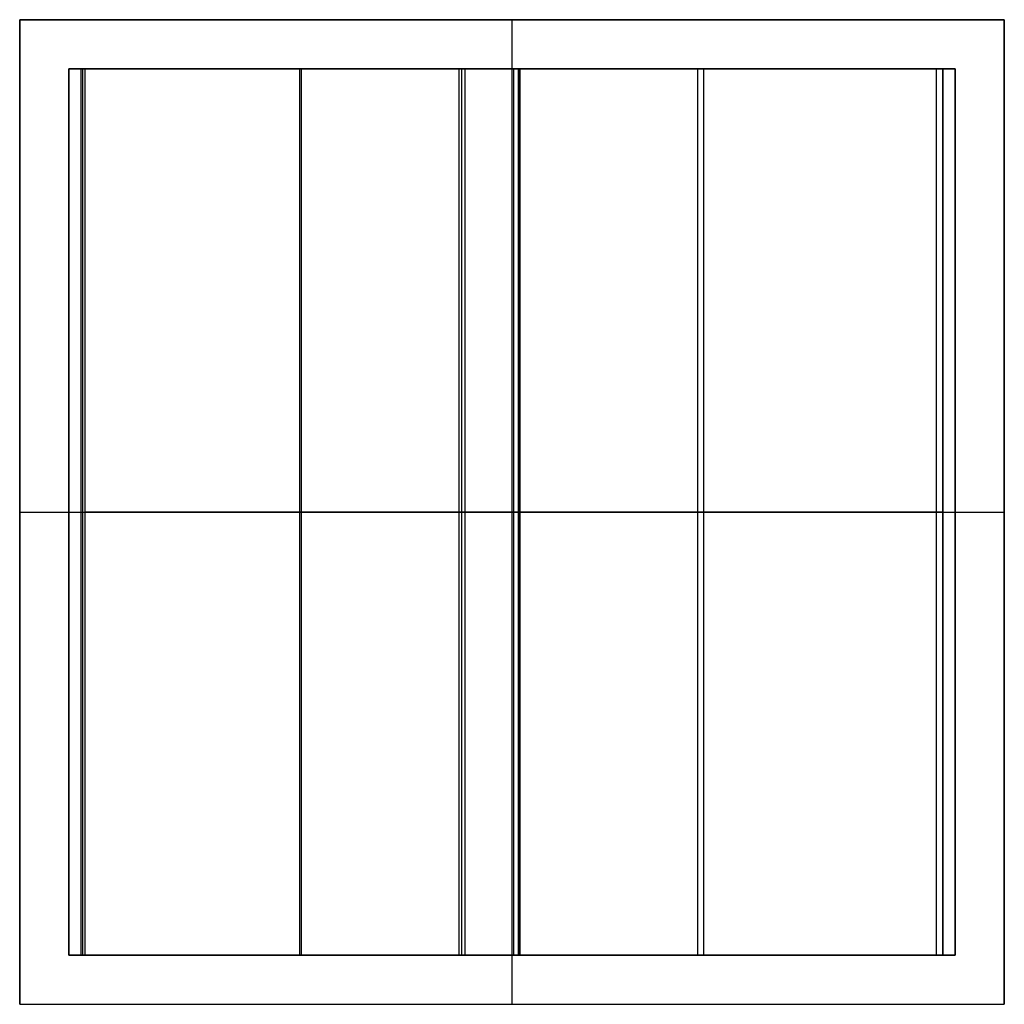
# Model space of a CAD drawing. Header units: millimetres. Extents: x -40 to 40, y -40 to 40.
import ezdxf

# ---------------------------------------------------------------- set-up
doc = ezdxf.new("R2010")
doc.units = ezdxf.units.MM
doc.header["$MEASUREMENT"] = 0
doc.layers.add('Predefinito', color=5, linetype='Continuous')

# ---------------------------------------------------------------- blocks, each defined once
blk = doc.blocks.new('(#125) CUBO GRANDE-plastica')
at = {"layer": 'Predefinito'}
for points in [[(-40, -40), (-40, 40)], [(-40, 40), (-40, -40)], [(40, 40), (-40, 40)], [(40, 40), (-40, 40)], [(-40, -40), (-40, 40)], [(-40, 40), (40, 40)], [(0, -40), (0, 40)], [(0, 36), (0, 40)], [(40, 40), (40, -40)], [(40, -40), (40, 40)], [(40, -40), (40, 40)], [(-36, 36), (-36, -36)], [(36, 36), (-36, 36)], [(-36, -36), (-36, 36)], [(-36, 36), (36, 36)], [(-36, -36), (-36, 36)], [(-36, 36), (36, 36)], [(0, -36), (0, 36)], [(36, -36), (36, 36)], [(36, -36), (36, 36)], [(36, -36), (36, 36)], [(-40, 0), (40, 0)], [(-40, 0), (-36, 0)], [(-36, 0), (36, 0)], [(36, 0), (40, 0)], [(-36, -36), (36, -36)], [(-36, -36), (36, -36)], [(-36, -36), (36, -36)], [(0, -40), (0, -36)], [(-40, -40), (40, -40)], [(-40, -40), (40, -40)], [(-40, -40), (40, -40)]]:
    blk.add_lwpolyline(points, dxfattribs=at)
at = {"layer": 'Predefinito', "extrusion": (1, 0, 0)}
for points in [[(40, 0), (40, 80)], [(40, 80), (40, 0)], [(40, 80), (40, 0)], [(36, 4), (36, 80)], [(36, 80), (36, 4)], [(36, 80), (36, 4)], [(0, 80), (0, 0)], [(0, 80), (0, 4)], [(0, 4), (0, 80)], [(0, 0), (0, 80)], [(-36, 4), (-36, 80)], [(-36, 4), (-36, 80)], [(-36, 80), (-36, 4)], [(-40, 80), (-40, 0)], [(-40, 0), (-40, 80)], [(-40, 0), (-40, 80)]]:
    blk.add_lwpolyline(points, dxfattribs=at)
blk = doc.blocks.new('(#128) CUBO GRANDE-interno alluminio')
at = {"layer": 'Predefinito'}
for points in [[(-36, 0), (-36, 72)], [(-36, 72), (-36, 0)], [(-36, 72), (-35, 72)], [(-36, 0), (-36, 72)], [(35, 72), (-35, 72)], [(-35, 0), (-35, 72)], [(-35, 0), (-35, 72)], [(-35, 0), (-35, 72)], [(-35, 0), (-35, 72)], [(-34.865, 0), (-34.865, 72)], [(-34.695, 72), (-34.695, 0)], [(-34.695, 72), (35, 72)], [(-17.237, 0), (-17.237, 72)], [(-17.102, 0), (-17.102, 72)], [(-4.319, 72), (-4.319, 0)], [(-4.067, 0), (-4.067, 72)], [(-3.815, 0), (-3.815, 72)], [(0, 0), (0, 72)], [(0.152, 0), (0.152, 72)], [(0.525, 0), (0.525, 72)], [(0.593, 0), (0.593, 72)], [(0.661, 0), (0.661, 72)], [(15.089, 0), (15.089, 72)], [(15.592, 0), (15.592, 72)], [(34.496, 0), (34.496, 72)], [(35, 72), (35, 0)], [(35, 0), (35, 72)], [(35, 0), (35, 72)], [(35, 72), (36, 72)], [(35, 0), (35, 72)], [(35, 0), (35, 72)], [(36, 72), (36, 0)], [(36, 0), (36, 72)], [(36, 0), (36, 72)], [(-35, 36), (35, 36)], [(35, 36), (-34.695, 36)], [(-36, 0), (-35, 0)], [(35, 0), (-35, 0)], [(35, 0), (-34.695, 0)], [(35, 0), (36, 0)]]:
    blk.add_lwpolyline(points, dxfattribs=at)
at = {"layer": 'Predefinito', "extrusion": (0, 1, 0)}
for points in [[(36, -36.695), (35.999, -36.74), (35.997, -36.784), (35.993, -36.829), (35.988, -36.873), (35.981, -36.917), (35.973, -36.961), (35.963, -37.004), (35.952, -37.047), (35.939, -37.09), (35.925, -37.132), (35.909, -37.174), (35.892, -37.215), (35.874, -37.256), (35.854, -37.296), (35.833, -37.335), (35.81, -37.373), (35.786, -37.411), (35.761, -37.448), (35.735, -37.484), (35.707, -37.519), (35.679, -37.553), (35.649, -37.586), (35.618, -37.618), (35.586, -37.649), (35.553, -37.679), (35.519, -37.707), (35.484, -37.735), (35.448, -37.761), (35.411, -37.786), (35.373, -37.81), (35.335, -37.833), (35.296, -37.854), (35.256, -37.874), (35.215, -37.892), (35.174, -37.909), (35.132, -37.925), (35.09, -37.939), (35.047, -37.952), (35.004, -37.963), (34.961, -37.973), (34.917, -37.981), (34.873, -37.988), (34.829, -37.993), (34.784, -37.997), (34.74, -37.999), (34.695, -38)], [(34.865, 37.845), (34.899, 37.849), (34.934, 37.852), (34.969, 37.854), (35.004, 37.854), (35.039, 37.854), (35.073, 37.852), (35.108, 37.849), (35.143, 37.844), (35.177, 37.839), (35.211, 37.832), (35.245, 37.824), (35.279, 37.815), (35.312, 37.804), (35.345, 37.793), (35.377, 37.78), (35.409, 37.767), (35.441, 37.752), (35.472, 37.736), (35.502, 37.719), (35.532, 37.701), (35.561, 37.682), (35.59, 37.662), (35.617, 37.641), (35.644, 37.619), (35.671, 37.596), (35.696, 37.572), (35.721, 37.548), (35.744, 37.522), (35.767, 37.496), (35.789, 37.469), (35.81, 37.441), (35.83, 37.412), (35.849, 37.383), (35.867, 37.353), (35.883, 37.323), (35.899, 37.292), (35.914, 37.26), (35.928, 37.228), (35.94, 37.196), (35.951, 37.163), (35.961, 37.129), (35.97, 37.096), (35.978, 37.062), (35.985, 37.028), (35.99, 36.993), (35.995, 36.959), (35.998, 36.924), (35.999, 36.889), (36, 36.854)], [(35, 36.854), (-0.525, 32.009)], [(-0.661, 33), (34.865, 37.845)], [(4.319, 14.481), (3.815, 13.617)], [(-34.496, 37.123), (4.319, 14.481)], [(3.815, 13.617), (-35, 36.259)], [(-0.525, 32.009), (-0.661, 33)], [(-36, 36.259), (-36, 36.29), (-35.998, 36.322), (-35.995, 36.354), (-35.992, 36.386), (-35.987, 36.418), (-35.982, 36.45), (-35.975, 36.482), (-35.967, 36.514), (-35.958, 36.546), (-35.948, 36.577), (-35.937, 36.609), (-35.925, 36.64), (-35.911, 36.67), (-35.897, 36.701), (-35.882, 36.731), (-35.865, 36.76), (-35.848, 36.789), (-35.83, 36.817), (-35.811, 36.844), (-35.791, 36.871), (-35.77, 36.897), (-35.748, 36.922), (-35.726, 36.947), (-35.703, 36.97), (-35.679, 36.993), (-35.654, 37.015), (-35.63, 37.036), (-35.604, 37.056), (-35.578, 37.075), (-35.552, 37.093), (-35.525, 37.11), (-35.498, 37.126), (-35.471, 37.141), (-35.442, 37.156), (-35.414, 37.169), (-35.384, 37.182), (-35.354, 37.194), (-35.323, 37.205), (-35.292, 37.215), (-35.261, 37.224), (-35.229, 37.233), (-35.196, 37.24), (-35.163, 37.246), (-35.13, 37.25), (-35.097, 37.254), (-35.064, 37.257), (-35.03, 37.259), (-34.997, 37.259), (-34.963, 37.258), (-34.93, 37.256), (-34.896, 37.254), (-34.863, 37.25), (-34.83, 37.244), (-34.797, 37.238), (-34.765, 37.231), (-34.733, 37.223), (-34.701, 37.213), (-34.67, 37.203), (-34.64, 37.192), (-34.61, 37.18), (-34.58, 37.167), (-34.552, 37.153), (-34.524, 37.138), (-34.496, 37.123)], [(-35, -38), (-35.022, -38), (-35.045, -37.999), (-35.067, -37.998), (-35.09, -37.996), (-35.113, -37.994), (-35.136, -37.991), (-35.159, -37.987), (-35.182, -37.983), (-35.205, -37.979), (-35.229, -37.974), (-35.252, -37.968), (-35.275, -37.961), (-35.298, -37.954), (-35.322, -37.947), (-35.345, -37.939), (-35.368, -37.93), (-35.391, -37.92), (-35.414, -37.91), (-35.437, -37.9), (-35.459, -37.888), (-35.482, -37.876), (-35.504, -37.864), (-35.526, -37.851), (-35.547, -37.837), (-35.568, -37.823), (-35.589, -37.808), (-35.61, -37.792), (-35.63, -37.776), (-35.65, -37.76), (-35.67, -37.743), (-35.689, -37.725), (-35.707, -37.707), (-35.725, -37.689), (-35.743, -37.67), (-35.76, -37.65), (-35.776, -37.63), (-35.792, -37.61), (-35.808, -37.589), (-35.823, -37.568), (-35.837, -37.547), (-35.851, -37.526), (-35.864, -37.504), (-35.876, -37.482), (-35.888, -37.459), (-35.9, -37.437), (-35.91, -37.414), (-35.92, -37.391), (-35.93, -37.368), (-35.939, -37.345), (-35.947, -37.322), (-35.954, -37.298), (-35.961, -37.275), (-35.968, -37.252), (-35.974, -37.229), (-35.979, -37.205), (-35.983, -37.182), (-35.987, -37.159), (-35.991, -37.136), (-35.994, -37.113), (-35.996, -37.09), (-35.998, -37.067), (-35.999, -37.045), (-36, -37.022), (-36, -37)], [(34.695, -38), (34.74, -37.999), (34.784, -37.997), (34.829, -37.993), (34.873, -37.988), (34.917, -37.981), (34.961, -37.973), (35.004, -37.963), (35.047, -37.952), (35.09, -37.939), (35.132, -37.925), (35.174, -37.909), (35.215, -37.892), (35.256, -37.874), (35.296, -37.854), (35.335, -37.833), (35.373, -37.81), (35.411, -37.786), (35.448, -37.761), (35.484, -37.735), (35.519, -37.707), (35.553, -37.679), (35.586, -37.649), (35.618, -37.618), (35.649, -37.586), (35.679, -37.553), (35.707, -37.519), (35.735, -37.484), (35.761, -37.448), (35.786, -37.411), (35.81, -37.373), (35.833, -37.335), (35.854, -37.296), (35.874, -37.256), (35.892, -37.215), (35.909, -37.174), (35.925, -37.132), (35.939, -37.09), (35.952, -37.047), (35.963, -37.004), (35.973, -36.961), (35.981, -36.917), (35.988, -36.873), (35.993, -36.829), (35.997, -36.784), (35.999, -36.74), (36, -36.695)], [(36, 36.854), (35.999, 36.889), (35.998, 36.924), (35.995, 36.959), (35.99, 36.993), (35.985, 37.028), (35.978, 37.062), (35.97, 37.096), (35.961, 37.129), (35.951, 37.163), (35.94, 37.196), (35.928, 37.228), (35.914, 37.26), (35.899, 37.292), (35.883, 37.323), (35.867, 37.353), (35.849, 37.383), (35.83, 37.412), (35.81, 37.441), (35.789, 37.469), (35.767, 37.496), (35.744, 37.522), (35.721, 37.548), (35.696, 37.572), (35.671, 37.596), (35.644, 37.619), (35.617, 37.641), (35.59, 37.662), (35.561, 37.682), (35.532, 37.701), (35.502, 37.719), (35.472, 37.736), (35.441, 37.752), (35.409, 37.767), (35.377, 37.78), (35.345, 37.793), (35.312, 37.804), (35.279, 37.815), (35.245, 37.824), (35.211, 37.832), (35.177, 37.839), (35.143, 37.844), (35.108, 37.849), (35.073, 37.852), (35.039, 37.854), (35.004, 37.854), (34.969, 37.854), (34.934, 37.852), (34.899, 37.849), (34.865, 37.845)], [(-0.525, 32.009), (35, 36.854)], [(34.865, 37.845), (-0.661, 33)], [(3.815, 13.617), (4.319, 14.481)], [(4.319, 14.481), (-34.496, 37.123)], [(-35, 36.259), (3.815, 13.617)], [(-0.661, 33), (-0.525, 32.009)], [(-34.496, 37.123), (-34.526, 37.14), (-34.557, 37.155), (-34.588, 37.17), (-34.619, 37.184), (-34.651, 37.196), (-34.684, 37.208), (-34.717, 37.218), (-34.75, 37.227), (-34.783, 37.235), (-34.817, 37.242), (-34.851, 37.248), (-34.885, 37.252), (-34.919, 37.256), (-34.954, 37.258), (-34.988, 37.259), (-35.022, 37.259), (-35.057, 37.257), (-35.091, 37.255), (-35.125, 37.251), (-35.159, 37.246), (-35.193, 37.24), (-35.227, 37.233), (-35.26, 37.224), (-35.293, 37.215), (-35.326, 37.204), (-35.358, 37.193), (-35.39, 37.18), (-35.422, 37.166), (-35.453, 37.151), (-35.483, 37.135), (-35.513, 37.117), (-35.542, 37.099), (-35.571, 37.08), (-35.599, 37.06), (-35.626, 37.039), (-35.652, 37.017), (-35.678, 36.994), (-35.703, 36.97), (-35.727, 36.946), (-35.75, 36.92), (-35.772, 36.894), (-35.794, 36.867), (-35.814, 36.839), (-35.834, 36.811), (-35.852, 36.782), (-35.87, 36.752), (-35.886, 36.722), (-35.902, 36.691), (-35.916, 36.66), (-35.929, 36.628), (-35.941, 36.596), (-35.952, 36.564), (-35.962, 36.531), (-35.971, 36.497), (-35.979, 36.464), (-35.985, 36.43), (-35.991, 36.396), (-35.995, 36.362), (-35.998, 36.328), (-35.999, 36.293), (-36, 36.259)], [(-36, -37), (-35.999, -37.034), (-35.998, -37.068), (-35.995, -37.102), (-35.991, -37.136), (-35.985, -37.17), (-35.979, -37.203), (-35.972, -37.237), (-35.963, -37.27), (-35.953, -37.303), (-35.942, -37.335), (-35.93, -37.367), (-35.917, -37.398), (-35.903, -37.429), (-35.888, -37.46), (-35.872, -37.49), (-35.854, -37.52), (-35.836, -37.548), (-35.817, -37.577), (-35.797, -37.604), (-35.776, -37.631), (-35.754, -37.657), (-35.731, -37.683), (-35.707, -37.707), (-35.683, -37.731), (-35.657, -37.754), (-35.631, -37.776), (-35.604, -37.797), (-35.577, -37.817), (-35.548, -37.836), (-35.52, -37.854), (-35.49, -37.872), (-35.46, -37.888), (-35.429, -37.903), (-35.398, -37.917), (-35.367, -37.93), (-35.335, -37.942), (-35.303, -37.953), (-35.27, -37.963), (-35.237, -37.972), (-35.203, -37.979), (-35.17, -37.985), (-35.136, -37.991), (-35.102, -37.995), (-35.068, -37.998), (-35.034, -37.999), (-35, -38)], [(34.695, -38), (34.74, -37.999), (34.784, -37.997), (34.829, -37.993), (34.873, -37.988), (34.917, -37.981), (34.961, -37.973), (35.004, -37.963), (35.047, -37.952), (35.09, -37.939), (35.132, -37.925), (35.174, -37.909), (35.215, -37.892), (35.256, -37.874), (35.296, -37.854), (35.335, -37.833), (35.373, -37.81), (35.411, -37.786), (35.448, -37.761), (35.484, -37.735), (35.519, -37.707), (35.553, -37.679), (35.586, -37.649), (35.618, -37.618), (35.649, -37.586), (35.679, -37.553), (35.707, -37.519), (35.735, -37.484), (35.761, -37.448), (35.786, -37.411), (35.81, -37.373), (35.833, -37.335), (35.854, -37.296), (35.874, -37.256), (35.892, -37.215), (35.909, -37.174), (35.925, -37.132), (35.939, -37.09), (35.952, -37.047), (35.963, -37.004), (35.973, -36.961), (35.981, -36.917), (35.988, -36.873), (35.993, -36.829), (35.997, -36.784), (35.999, -36.74), (36, -36.695)], [(36, 36.854), (35.999, 36.889), (35.998, 36.924), (35.995, 36.959), (35.99, 36.993), (35.985, 37.028), (35.978, 37.062), (35.97, 37.096), (35.961, 37.129), (35.951, 37.163), (35.94, 37.196), (35.928, 37.228), (35.914, 37.26), (35.899, 37.292), (35.883, 37.323), (35.867, 37.353), (35.849, 37.383), (35.83, 37.412), (35.81, 37.441), (35.789, 37.469), (35.767, 37.496), (35.744, 37.522), (35.721, 37.548), (35.696, 37.572), (35.671, 37.596), (35.644, 37.619), (35.617, 37.641), (35.59, 37.662), (35.561, 37.682), (35.532, 37.701), (35.502, 37.719), (35.472, 37.736), (35.441, 37.752), (35.409, 37.767), (35.377, 37.78), (35.345, 37.793), (35.312, 37.804), (35.279, 37.815), (35.245, 37.824), (35.211, 37.832), (35.177, 37.839), (35.143, 37.844), (35.108, 37.849), (35.073, 37.852), (35.039, 37.854), (35.004, 37.854), (34.969, 37.854), (34.934, 37.852), (34.899, 37.849), (34.865, 37.845)], [(35, 36.854), (-0.525, 32.009)], [(34.865, 37.845), (-0.661, 33)], [(-34.496, 37.123), (4.319, 14.481)], [(4.319, 14.481), (3.815, 13.617)], [(3.815, 13.617), (-35, 36.259)], [(-0.525, 32.009), (-0.661, 33)], [(-36, 36.259), (-36, 36.29), (-35.998, 36.322), (-35.995, 36.354), (-35.992, 36.386), (-35.987, 36.418), (-35.982, 36.45), (-35.975, 36.482), (-35.967, 36.514), (-35.958, 36.546), (-35.948, 36.577), (-35.937, 36.609), (-35.925, 36.64), (-35.911, 36.67), (-35.897, 36.701), (-35.882, 36.731), (-35.865, 36.76), (-35.848, 36.789), (-35.83, 36.817), (-35.811, 36.844), (-35.791, 36.871), (-35.77, 36.897), (-35.748, 36.922), (-35.726, 36.947), (-35.703, 36.97), (-35.679, 36.993), (-35.654, 37.015), (-35.63, 37.036), (-35.604, 37.056), (-35.578, 37.075), (-35.552, 37.093), (-35.525, 37.11), (-35.498, 37.126), (-35.471, 37.141), (-35.442, 37.156), (-35.414, 37.169), (-35.384, 37.182), (-35.354, 37.194), (-35.323, 37.205), (-35.292, 37.215), (-35.261, 37.224), (-35.229, 37.233), (-35.196, 37.24), (-35.163, 37.246), (-35.13, 37.25), (-35.097, 37.254), (-35.064, 37.257), (-35.03, 37.259), (-34.997, 37.259), (-34.963, 37.258), (-34.93, 37.256), (-34.896, 37.254), (-34.863, 37.25), (-34.83, 37.244), (-34.797, 37.238), (-34.765, 37.231), (-34.733, 37.223), (-34.701, 37.213), (-34.67, 37.203), (-34.64, 37.192), (-34.61, 37.18), (-34.58, 37.167), (-34.552, 37.153), (-34.524, 37.138), (-34.496, 37.123)], [(-36, -37), (-35.999, -37.034), (-35.998, -37.068), (-35.995, -37.102), (-35.991, -37.136), (-35.985, -37.17), (-35.979, -37.203), (-35.972, -37.237), (-35.963, -37.27), (-35.953, -37.303), (-35.942, -37.335), (-35.93, -37.367), (-35.917, -37.398), (-35.903, -37.429), (-35.888, -37.46), (-35.872, -37.49), (-35.854, -37.52), (-35.836, -37.548), (-35.817, -37.577), (-35.797, -37.604), (-35.776, -37.631), (-35.754, -37.657), (-35.731, -37.683), (-35.707, -37.707), (-35.683, -37.731), (-35.657, -37.754), (-35.631, -37.776), (-35.604, -37.797), (-35.577, -37.817), (-35.548, -37.836), (-35.52, -37.854), (-35.49, -37.872), (-35.46, -37.888), (-35.429, -37.903), (-35.398, -37.917), (-35.367, -37.93), (-35.335, -37.942), (-35.303, -37.953), (-35.27, -37.963), (-35.237, -37.972), (-35.203, -37.979), (-35.17, -37.985), (-35.136, -37.991), (-35.102, -37.995), (-35.068, -37.998), (-35.034, -37.999), (-35, -38)]]:
    blk.add_lwpolyline(points, dxfattribs=at)
at = {"layer": 'Predefinito', "extrusion": (1, 0, 0)}
for points in [[(72, 36.854), (72, -36.695)], [(72, -37), (72, 36.854)], [(72, 33.09), (72, 32.081)], [(72, 17), (72, 15.842)], [(72, -37), (72, -38)], [(72, 36.259), (72, -37)], [(72, -37), (72, 36.259)], [(36, -36.695), (36, 36.854)], [(36, 36.854), (36, -37)], [(36, -37), (36, 36.259)], [(36, 36.259), (36, -37)], [(0, -36.695), (0, 36.854)], [(0, -37), (0, 36.854)], [(0, 33.09), (0, 32.081)], [(0, 17), (0, 15.842)], [(0, -37), (0, -38)], [(0, 36.259), (0, -37)], [(0, -37), (0, 36.259)]]:
    blk.add_lwpolyline(points, dxfattribs=at)
blk = doc.blocks.new('(#120) Assem1')
at = {"layer": 'Predefinito'}
for name, p in [('(#125) CUBO GRANDE-plastica', (0, 0)), ('(#128) CUBO GRANDE-interno alluminio', (0, -36, 42))]:
    blk.add_blockref(name, p, dxfattribs=at)

msp = doc.modelspace()

# ---------------------------------------------------------------- block references
at = {"layer": 'Predefinito'}
msp.add_blockref('(#120) Assem1', (0, 0), dxfattribs=at)

doc.saveas('drawing.dxf')
